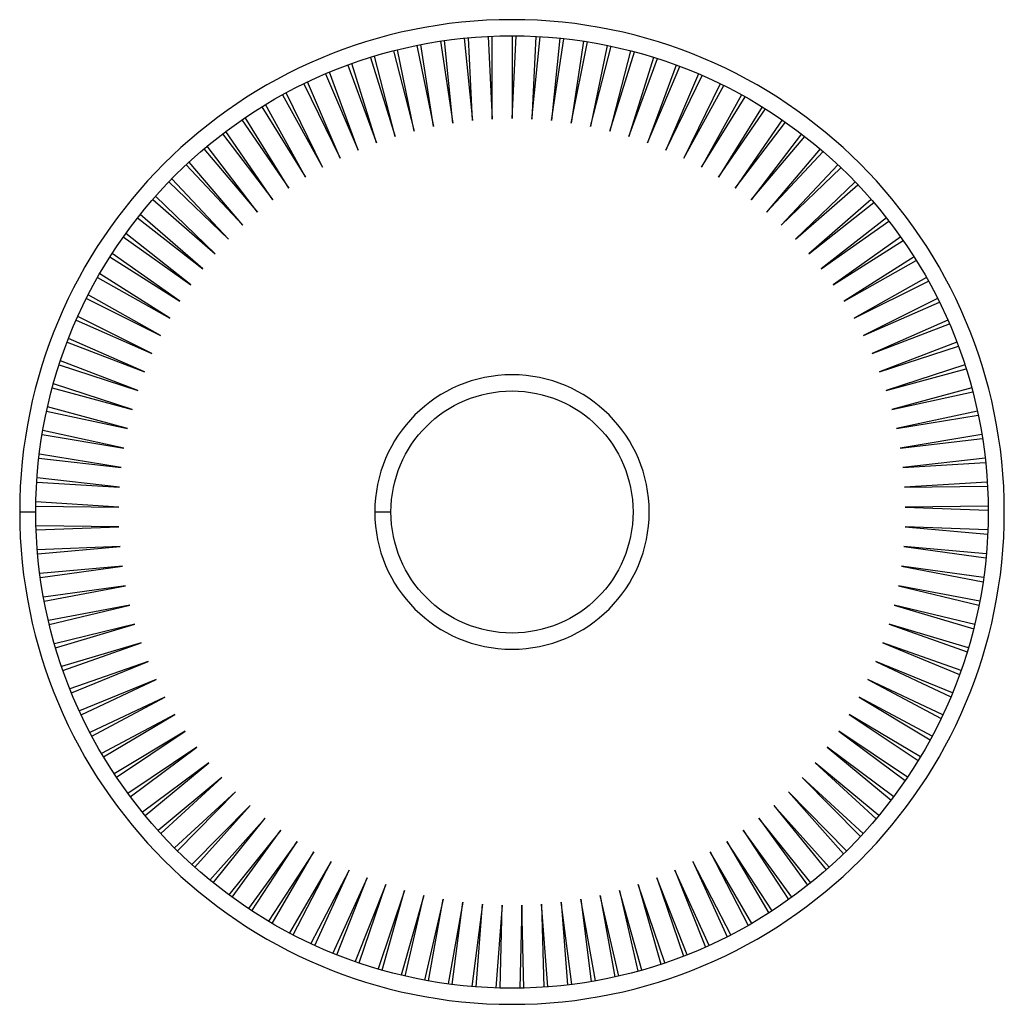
# Paper-space layout '_Posterior' of a CAD drawing. Header units: millimetres. Extents: x -153 to 152, y -153 to 153.
import ezdxf

# ---------------------------------------------------------------- set-up
doc = ezdxf.new("R2010")
doc.units = ezdxf.units.MM

psp = doc.layouts.new('_Posterior')

# ---------------------------------------------------------------- linework, layer by layer
at = {"color": 7, "linetype": 'Continuous', "lineweight": 25}
for p, q in [((-14.8, 146.76), (-12.23, 121.24)), ((-12.23, 121.24), (-13.52, 146.88)), ((-7.41, 147.31), (-6.12, 121.7)), ((-6.12, 121.7), (-6.12, 147.37)), ((0, 147.5), (0, 121.85)), ((0, 121.85), (1.29, 147.49)), ((7.41, 147.31), (6.12, 121.7)), ((6.12, 121.7), (8.7, 147.24)), ((14.8, 146.76), (12.23, 121.24)), ((12.23, 121.24), (16.09, 146.62)), ((-29.46, 144.53), (-24.33, 119.4)), ((-24.33, 119.4), (-28.19, 144.78)), ((-22.16, 145.83), (-18.31, 120.47)), ((-18.31, 120.47), (-20.88, 146.01)), ((22.16, 145.83), (18.31, 120.47)), ((18.31, 120.47), (23.43, 145.63)), ((29.46, 144.53), (24.33, 119.4)), ((24.33, 119.4), (30.72, 144.27)), ((-43.81, 140.84), (-36.19, 116.35)), ((-36.19, 116.35), (-42.58, 141.22)), ((-36.68, 142.87), (-30.3, 118.02)), ((-30.3, 118.02), (-35.43, 143.18)), ((36.68, 142.87), (30.3, 118.02)), ((30.3, 118.02), (37.93, 142.54)), ((43.81, 140.84), (36.19, 116.35)), ((36.19, 116.35), (45.04, 140.45)), ((-50.83, 138.46), (-41.99, 114.39)), ((-41.99, 114.39), (-49.62, 138.9)), ((50.83, 138.46), (41.99, 114.39)), ((41.99, 114.39), (52.04, 138.01)), ((-57.73, 135.73), (-47.69, 112.13)), ((-47.69, 112.13), (-56.54, 136.23)), ((57.73, 135.73), (47.69, 112.13)), ((47.69, 112.13), (58.91, 135.22)), ((-64.47, 132.66), (-53.26, 109.59)), ((-53.26, 109.59), (-63.31, 133.22)), ((64.47, 132.66), (53.26, 109.59)), ((53.26, 109.59), (65.63, 132.09)), ((-71.06, 129.26), (-58.7, 106.78)), ((-58.7, 106.78), (-69.93, 129.87)), ((71.06, 129.26), (58.7, 106.78)), ((58.7, 106.78), (72.19, 128.63)), ((-77.46, 125.52), (-63.99, 103.69)), ((-63.99, 103.69), (-76.36, 126.19)), ((77.46, 125.52), (63.99, 103.69)), ((-69.12, 100.35), (-82.61, 122.2)), ((63.99, 103.69), (78.56, 124.84)), ((-83.67, 121.47), (-69.12, 100.35)), ((83.67, 121.47), (69.12, 100.35)), ((69.12, 100.35), (84.73, 120.73)), ((-89.67, 117.11), (-74.08, 96.75)), ((-74.08, 96.75), (-88.64, 117.89)), ((89.67, 117.11), (74.08, 96.75)), ((74.08, 96.75), (90.69, 116.32)), ((-78.84, 92.9), (-94.45, 113.29)), ((-95.44, 112.46), (-78.84, 92.9)), ((95.44, 112.46), (78.84, 92.9)), ((78.84, 92.9), (96.42, 111.62)), ((-100.97, 107.52), (-83.41, 88.83)), ((-83.41, 88.83), (-100.03, 108.4)), ((100.97, 107.52), (83.41, 88.83)), ((83.41, 88.83), (101.91, 106.64)), ((-106.25, 102.31), (-87.77, 84.52)), ((-87.77, 84.52), (-105.35, 103.24)), ((106.25, 102.31), (87.77, 84.52)), ((87.77, 84.52), (107.14, 101.38)), ((-91.91, 80.01), (-110.4, 97.82)), ((-111.25, 96.85), (-91.91, 80.01)), ((111.25, 96.85), (91.91, 80.01)), ((91.91, 80.01), (112.09, 95.87)), ((-95.81, 75.29), (-115.18, 92.15)), ((-115.98, 91.13), (-95.81, 75.29)), ((115.98, 91.13), (95.81, 75.29)), ((95.81, 75.29), (116.77, 90.12)), ((-99.47, 70.38), (-119.66, 86.24)), ((-120.41, 85.19), (-99.47, 70.38)), ((120.41, 85.19), (99.47, 70.38)), ((99.47, 70.38), (121.15, 84.14)), ((-102.88, 65.29), (-123.84, 80.12)), ((-124.54, 79.03), (-102.88, 65.29)), ((124.54, 79.03), (102.88, 65.29)), ((102.88, 65.29), (125.22, 77.94)), ((-106.03, 60.04), (-127.71, 73.8)), ((-128.35, 72.68), (-106.03, 60.04)), ((128.35, 72.68), (106.03, 60.04)), ((106.03, 60.04), (128.98, 71.55)), ((-108.91, 54.64), (-131.26, 67.29)), ((-131.84, 66.14), (-108.91, 54.64)), ((131.84, 66.14), (108.91, 54.64)), ((108.91, 54.64), (132.42, 64.98)), ((-135, 59.43), (-111.52, 49.09)), ((-111.52, 49.09), (-134.47, 60.61)), ((135, 59.43), (111.52, 49.09)), ((111.52, 49.09), (135.51, 58.25)), ((-137.81, 52.57), (-113.85, 43.43)), ((-113.85, 43.43), (-137.35, 53.77)), ((137.81, 52.57), (113.85, 43.43)), ((113.85, 43.43), (138.27, 51.36)), ((-115.89, 37.65), (-139.88, 46.81)), ((-140.28, 45.58), (-115.89, 37.65)), ((140.28, 45.58), (115.89, 37.65)), ((115.89, 37.65), (140.67, 44.35)), ((-117.63, 31.78), (-142.05, 39.72)), ((-142.39, 38.47), (-117.63, 31.78)), ((142.39, 38.47), (117.63, 31.78)), ((117.63, 31.78), (142.72, 37.23)), ((-144.15, 31.27), (-119.08, 25.83)), ((-119.08, 25.83), (-143.87, 32.53)), ((144.15, 31.27), (119.08, 25.83)), ((119.08, 25.83), (144.42, 30.01)), ((-120.23, 19.82), (-145.32, 25.26)), ((-145.54, 23.99), (-120.23, 19.82)), ((145.54, 23.99), (120.23, 19.82)), ((120.23, 19.82), (145.74, 22.72)), ((-146.56, 16.65), (-121.07, 13.75)), ((-121.07, 13.75), (-146.41, 17.93)), ((146.56, 16.65), (121.07, 13.75)), ((121.07, 13.75), (146.7, 15.36)), ((-147.21, 9.26), (-121.61, 7.65)), ((-121.61, 7.65), (-147.12, 10.55)), ((147.21, 9.26), (121.61, 7.65)), ((121.61, 7.65), (147.28, 7.97)), ((-121.84, 1.53), (-147.47, 3.14)), ((-152.5, 0), (-147.5, 0)), ((-147.49, 1.85), (-121.84, 1.53)), ((-42.5, 0), (-37.5, 0)), ((147.49, 1.85), (121.84, 1.53)), ((121.84, 1.53), (147.5, 0.56)), ((-121.76, -4.59), (-147.44, -4.27)), ((-147.4, -5.56), (-121.76, -4.59)), ((147.4, -5.56), (121.76, -4.59)), ((121.76, -4.59), (147.34, -6.85)), ((-121.38, -10.7), (-147.04, -11.67)), ((-146.93, -12.96), (-121.38, -10.7)), ((146.93, -12.96), (121.38, -10.7)), ((121.38, -10.7), (146.81, -14.24)), ((-120.69, -16.79), (-146.27, -19.05)), ((-146.09, -20.32), (-120.69, -16.79)), ((146.09, -20.32), (120.69, -16.79)), ((120.69, -16.79), (145.91, -21.6)), ((-119.69, -22.83), (-145.12, -26.37)), ((-144.89, -27.64), (-119.69, -22.83)), ((144.89, -27.64), (119.69, -22.83)), ((119.69, -22.83), (144.64, -28.9)), ((-118.39, -28.82), (-143.62, -33.63)), ((-143.32, -34.88), (-118.39, -28.82)), ((143.32, -34.88), (118.39, -28.82)), ((118.39, -28.82), (143.01, -36.14)), ((-116.8, -34.73), (-141.74, -40.8)), ((-141.38, -42.04), (-116.8, -34.73)), ((141.38, -42.04), (116.8, -34.73)), ((116.8, -34.73), (141.01, -43.28)), ((-114.9, -40.55), (-139.52, -47.87)), ((-139.09, -49.09), (-114.9, -40.55)), ((139.09, -49.09), (114.9, -40.55)), ((114.9, -40.55), (138.66, -50.31)), ((-112.72, -46.28), (-136.93, -54.82)), ((-136.45, -56.02), (-112.72, -46.28)), ((136.45, -56.02), (112.72, -46.28)), ((112.72, -46.28), (135.95, -57.21)), ((-110.25, -51.88), (-134.01, -61.63)), ((-133.46, -62.8), (-110.25, -51.88)), ((133.46, -62.8), (110.25, -51.88)), ((110.25, -51.88), (132.91, -63.97)), ((-107.51, -57.36), (-130.74, -68.29)), ((-130.14, -69.43), (-107.51, -57.36)), ((130.14, -69.43), (107.51, -57.36)), ((107.51, -57.36), (129.53, -70.56)), ((-104.49, -62.68), (-127.14, -74.77)), ((-126.49, -75.88), (-104.49, -62.68)), ((126.49, -75.88), (104.49, -62.68)), ((104.49, -62.68), (125.82, -76.98)), ((-101.21, -67.86), (-123.23, -81.06)), ((-122.51, -82.14), (-101.21, -67.86)), ((122.51, -82.14), (101.21, -67.86)), ((101.21, -67.86), (121.79, -83.21)), ((-97.67, -72.85), (-119, -87.15)), ((-118.23, -88.19), (-97.67, -72.85)), ((118.23, -88.19), (97.67, -72.85)), ((97.67, -72.85), (117.46, -89.22)), ((-93.89, -77.67), (-114.47, -93.02)), ((-113.65, -94.02), (-93.89, -77.67)), ((113.65, -94.02), (93.89, -77.67)), ((93.89, -77.67), (112.82, -95.01)), ((-89.87, -82.29), (-109.65, -98.66)), ((-108.78, -99.61), (-89.87, -82.29)), ((108.78, -99.61), (89.87, -82.29)), ((89.87, -82.29), (107.91, -100.56)), ((-85.62, -86.7), (-104.55, -104.04)), ((-103.64, -104.95), (-85.62, -86.7)), ((103.64, -104.95), (85.62, -86.7)), ((85.62, -86.7), (102.72, -105.85)), ((-81.15, -90.89), (-99.2, -109.16)), ((-98.24, -110.03), (-81.15, -90.89)), ((98.24, -110.03), (81.15, -90.89)), ((81.15, -90.89), (97.27, -110.88)), ((-76.48, -94.86), (-93.59, -114.01)), ((-92.58, -114.82), (-76.48, -94.86)), ((92.58, -114.82), (76.48, -94.86)), ((76.48, -94.86), (91.58, -115.63)), ((-71.62, -98.58), (-87.74, -118.57)), ((-86.7, -119.33), (-71.62, -98.58)), ((86.7, -119.33), (71.62, -98.58)), ((71.62, -98.58), (85.65, -120.08)), ((-66.58, -102.05), (-81.67, -122.83)), ((-80.59, -123.54), (-66.58, -102.05)), ((80.59, -123.54), (66.58, -102.05)), ((66.58, -102.05), (79.51, -124.24)), ((-61.37, -105.27), (-75.4, -126.77)), ((-74.28, -127.43), (-61.37, -105.27)), ((74.28, -127.43), (61.37, -105.27)), ((61.37, -105.27), (73.17, -128.07)), ((-56, -108.22), (-68.93, -130.4)), ((-67.79, -131), (-56, -108.22)), ((67.79, -131), (56, -108.22)), ((56, -108.22), (66.64, -131.59)), ((-50.49, -110.9), (-62.29, -133.7)), ((-61.12, -134.24), (-50.49, -110.9)), ((61.12, -134.24), (50.49, -110.9)), ((50.49, -110.9), (59.94, -134.77)), ((-44.86, -113.29), (-55.5, -136.66)), ((-54.3, -137.14), (-44.86, -113.29)), ((-39.11, -115.4), (-48.56, -139.28)), ((-47.34, -139.7), (-39.11, -115.4)), ((47.34, -139.7), (39.11, -115.4)), ((39.11, -115.4), (46.12, -140.11)), ((54.3, -137.14), (44.86, -113.29)), ((44.86, -113.29), (53.1, -137.61)), ((-33.26, -117.22), (-41.5, -141.54)), ((-40.26, -141.9), (-33.26, -117.22)), ((-27.33, -118.75), (-34.34, -143.45)), ((-33.08, -143.74), (-27.33, -118.75)), ((33.08, -143.74), (27.33, -118.75)), ((27.33, -118.75), (31.82, -144.03)), ((40.26, -141.9), (33.26, -117.22)), ((33.26, -117.22), (39.02, -142.25)), ((-21.33, -119.97), (-27.09, -144.99)), ((-25.82, -145.22), (-21.33, -119.97)), ((-15.27, -120.89), (-19.77, -146.17)), ((-18.49, -146.34), (-15.27, -120.89)), ((-9.18, -121.5), (-12.4, -146.98)), ((-11.11, -147.08), (-9.18, -121.5)), ((-3.06, -121.81), (-5, -147.42)), ((-3.71, -147.45), (-3.06, -121.81)), ((3.06, -121.81), (2.42, -147.48)), ((3.71, -147.45), (3.06, -121.81)), ((11.11, -147.08), (9.18, -121.5)), ((9.18, -121.5), (9.82, -147.17)), ((18.49, -146.34), (15.27, -120.89)), ((15.27, -120.89), (17.21, -146.49)), ((25.82, -145.22), (21.33, -119.97)), ((21.33, -119.97), (24.54, -145.44))]:
    psp.add_line(p, q, dxfattribs=at)
for radius in [147.5, 37.5]:
    psp.add_circle((0, 0), radius, dxfattribs=at)
for radius, start, end in [(152.5, 0, 180), (42.5, 0, 180), (42.5, 180, 0), (152.5, 180, 0)]:
    psp.add_arc((0, 0), radius, start, end, dxfattribs=at)

doc.saveas('drawing.dxf')
